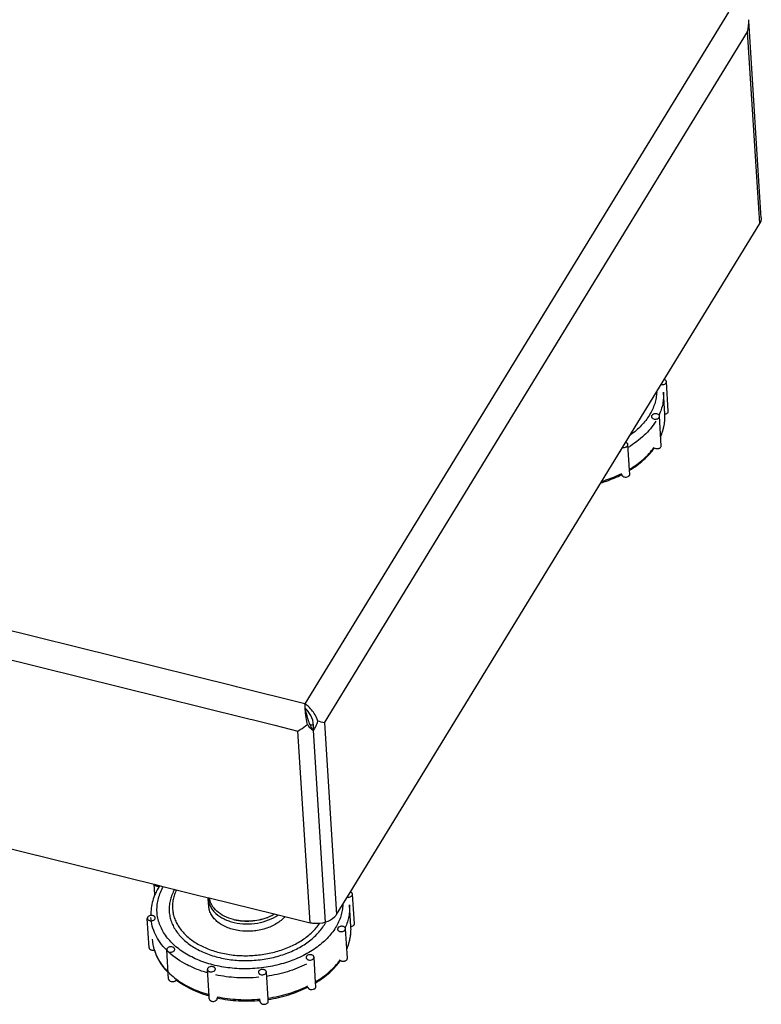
# Model space of a CAD drawing. Header units: millimetres. Extents: x 0 to 1680, y 0 to 1188.
# Tile 7 of 10: x 1106 to 1255, y 282 to 480. Entities that reach past the tile are written whole.
import ezdxf

# ---------------------------------------------------------------- set-up
doc = ezdxf.new("R2010")
doc.units = ezdxf.units.MM
doc.header["$LTSCALE"] = 4
doc.layers.add('00_COMPONENTS', color=7, linetype='Continuous')
doc.layers.add('AXES', color=7, linetype='Continuous')

msp = doc.modelspace()

# ---------------------------------------------------------------- linework, layer by layer
at = {"color": 9, "linetype": 'Continuous'}
for p, q in [((1248.89, 481.47), (1163.79, 342.57)), ((1246.38, 467.18), (1252.74, 477.56)), ((1255.05, 441.09), (1252.74, 477.56)), ((1174.99, 350.65), (1246.38, 467.18)), ((1255.11, 440.16), (1255.05, 441.09)), ((1255.18, 439.02), (1255.11, 440.16)), ((1149.55, 346.09), (961.29, 392.63)), ((959.98, 387.13), (1151.72, 339.73)), ((1167.69, 338.73), (1174.99, 350.65)), ((1150.01, 345.98), (1149.55, 346.09)), ((1163.79, 342.57), (1150.01, 345.98)), ((1151.72, 339.73), (1152.22, 339.61)), ((1152.22, 339.61), (1152.8, 339.46)), ((1152.8, 339.46), (1153.15, 339.38)), ((1153.15, 339.38), (1157.76, 338.24)), ((1157.76, 338.24), (1162.38, 337.09)), ((1167.69, 338.73), (1170.13, 300.2)), ((1164.82, 298.56), (1162.38, 337.09)), ((1137.93, 287.26), (1137.96, 287.24)), ((1137.95, 287.27), (1137.98, 287.25))]:
    msp.add_line(p, q, dxfattribs=at)
at = {"color": 7, "linetype": 'Continuous'}
for p, q in [((1253.05, 478.72), (1252.99, 479.65)), ((1255.43, 441.11), (1253.05, 478.72)), ((1255.49, 440.18), (1255.43, 441.11)), ((1228.17, 394.94), (1255.18, 439.02)), ((1236.1, 400.75), (1236.1, 400.76)), ((1236.1, 400.75), (1236.1, 400.76)), ((1172.85, 304.64), (1228.17, 394.94)), ((1227.45, 388.61), (1227.46, 388.62)), ((1227.47, 388.6), (1227.47, 388.6)), ((962.42, 348.59), (1133.49, 306.3)), ((1163.9, 341.63), (1163.85, 341.88)), ((1133.49, 306.3), (1134.51, 306.05)), ((1134.51, 306.05), (1134.98, 305.94)), ((1134.98, 305.94), (1141.67, 304.28)), ((1170.13, 300.2), (1172.85, 304.64)), ((1141.67, 304.28), (1144.43, 303.6)), ((1144.46, 301.87), (1144.37, 303.36)), ((1144.43, 303.6), (1144.55, 303.57)), ((1144.55, 303.57), (1157.89, 300.27)), ((1157.89, 300.27), (1164.82, 298.56)), ((1173.03, 297.79), (1173.03, 297.8)), ((1173.03, 297.79), (1173.03, 297.8)), ((1164.38, 285.66), (1164.39, 285.66)), ((1164.39, 285.65), (1164.4, 285.65)), ((1146.14, 283.47), (1146.18, 283.47)), ((1146.16, 283.5), (1146.19, 283.49))]:
    msp.add_line(p, q, dxfattribs=at)
at = {"color": 3, "linetype": 'Continuous'}
msp.add_line((1167.92, 298.67), (1165.48, 337.2), dxfattribs=at)
msp.add_line((1167.92, 298.67), (1165.48, 337.2), dxfattribs=at)
at = {"color": 7, "linetype": 'Continuous'}
msp.add_lwpolyline([(1163.99, 341.12), (1163.97, 341.19), (1163.9, 341.63)], dxfattribs=at)
at = {"color": 9, "linetype": 'Continuous'}
for centre, radius, start, end in [((1216.87, 414), 23.21, 296.2282, 296.3972), ((1142.37, 295.91), 9.29, 193.6396, 197.7154), ((1142.67, 296), 9.6, 197.7114, 203.1352), ((1145.57, 302.57), 13.49, 224.5791, 224.8885), ((1142.94, 296.11), 9.9, 203.1062, 204.0646)]:
    msp.add_arc(centre, radius, start, end, dxfattribs=at)
at = {"color": 7, "linetype": 'Continuous'}
for centre, radius, start, end in [((1160.63, 337.92), 5.63, 54.727, 55.7731), ((1160.35, 337.54), 6.1, 50.0674, 54.6674), ((1160.07, 337.21), 6.53, 46.3262, 50.0623), ((1159.97, 337.1), 6.68, 44.5767, 46.3308), ((1007.59, -297.58), 656.14, 75.87732, 75.99549), ((1151.95, 309.16), 10.27, 255.8422, 257.1004), ((1152.59, 309.2), 10.26, 290.1431, 291.4043), ((1159.48, 303.21), 9.63, 328.4998, 331.7519), ((1142.62, 295.88), 9.53, 183.6607, 197.1434)]:
    msp.add_arc(centre, radius, start, end, dxfattribs=at)
at = {"color": 3, "linetype": 'Continuous'}
for centre, radius, start, end in [((1160.36, 337.96), 5.1, 41.2362, 46.1364), ((1160.12, 337.75), 5.42, 37.2196, 41.2364), ((1148.07, 303.59), 3.71, 179.6559, 183.6176)]:
    msp.add_arc(centre, radius, start, end, dxfattribs=at)
at = {"color": 7, "linetype": 'Continuous'}
msp.add_open_spline([(1252.74, 477.56), (1252.93, 478.34), (1253.02, 479.17), (1252.97, 479.98)], degree=3, dxfattribs=at)
for points, knots in [([(1255.49, 440.18), (1255.5, 439.98), (1255.45, 439.57), (1255.29, 439.2), (1255.18, 439.02)], [0, 0, 0, 0, 0.486735, 1, 1, 1, 1]), ([(1235.28, 396.2), (1235.44, 396.57), (1235.71, 397.31), (1235.99, 398.45), (1236.13, 399.6), (1236.13, 400.36), (1236.1, 400.75)], [0, 0, 0, 0, 0.255354, 0.506175, 0.753883, 1, 1, 1, 1]), ([(1229.04, 389.47), (1230.03, 390.08), (1231.86, 391.41), (1233.4, 393.09), (1234.02, 393.98)], [0, 0, 0, 0, 0.518082, 1, 1, 1, 1]), ([(1223.29, 386.96), (1223.66, 387.07), (1225.08, 387.52), (1226.47, 388.1), (1227.47, 388.6)], [0, 0, 0, 0, 0.254951, 1, 1, 1, 1]), ([(1163.83, 341.7), (1163.83, 341.78), (1163.81, 342.07), (1163.8, 342.36), (1163.79, 342.57)], [0, 0, 0, 0, 0.269207, 1, 1, 1, 1]), ([(1163.91, 340.67), (1163.9, 340.76), (1163.87, 341.1), (1163.85, 341.44), (1163.83, 341.7)], [0, 0, 0, 0, 0.261087, 1, 1, 1, 1]), ([(1164.28, 338.42), (1164.24, 338.6), (1164.07, 339.35), (1163.96, 340.1), (1163.91, 340.67)], [0, 0, 0, 0, 0.253741, 1, 1, 1, 1]), ([(1166.38, 339.06), (1166.3, 339.32), (1165.92, 340.32), (1165.29, 341.22), (1164.73, 341.79)], [0, 0, 0, 0, 0.254256, 1, 1, 1, 1]), ([(1162.38, 337.09), (1162.53, 337.18), (1163.19, 337.59), (1163.82, 338.04), (1164.28, 338.42)], [0, 0, 0, 0, 0.226607, 1, 1, 1, 1]), ([(1164.28, 338.42), (1164.44, 338.17), (1164.78, 337.71), (1165.23, 337.34), (1165.48, 337.2)], [0, 0, 0, 0, 0.504758, 1, 1, 1, 1]), ([(1165.48, 337.2), (1165.7, 337.48), (1166.05, 338.08), (1166.28, 338.74), (1166.38, 339.06)], [0, 0, 0, 0, 0.507447, 1, 1, 1, 1]), ([(1134.46, 305.85), (1134.19, 305.4), (1133.7, 304.48), (1133.17, 303.02), (1132.86, 301.53), (1132.8, 300.53), (1132.81, 300.03)], [0, 0, 0, 0, 0.257903, 0.509302, 0.756002, 1, 1, 1, 1]), ([(1137.59, 305.29), (1137.41, 304.96), (1137.08, 304.28), (1136.72, 303.23), (1136.52, 302.17), (1136.47, 301.1), (1136.58, 300.04), (1136.84, 299), (1137.26, 297.98), (1138.02, 296.66), (1139.35, 295.12), (1141.41, 293.58), (1143.88, 292.35), (1146.68, 291.48), (1149.69, 291), (1152.82, 290.92), (1155.95, 291.24), (1158.95, 291.96), (1161.73, 293.04), (1164.18, 294.46), (1166.21, 296.15), (1167.27, 297.49), (1167.69, 298.18)], [0, 0, 0, 0, 0.026678, 0.052531, 0.077772, 0.102665, 0.12749, 0.152533, 0.178065, 0.204325, 0.259651, 0.319544, 0.384122, 0.452846, 0.5247, 0.598348, 0.672288, 0.744994, 0.815049, 0.881298, 0.942997, 1, 1, 1, 1]), ([(1137.97, 305.19), (1137.82, 304.88), (1137.55, 304.25), (1137.28, 303.27), (1137.15, 302.27), (1137.16, 301.28), (1137.31, 300.3), (1137.6, 299.34), (1138.03, 298.41), (1138.78, 297.19), (1140.06, 295.78), (1142.01, 294.37), (1144.32, 293.25), (1146.92, 292.45), (1149.73, 291.99), (1152.63, 291.91), (1155.54, 292.18), (1158.35, 292.81), (1160.96, 293.78), (1163.29, 295.05), (1165.25, 296.59), (1166.31, 297.8), (1166.74, 298.43)], [0, 0, 0, 0, 0.026173, 0.051629, 0.0766, 0.101338, 0.126111, 0.151185, 0.176806, 0.203187, 0.25877, 0.318814, 0.383375, 0.451919, 0.523483, 0.596812, 0.6705, 0.743108, 0.813293, 0.879928, 0.942246, 1, 1, 1, 1]), ([(1149.44, 299.21), (1148.8, 299.37), (1147.6, 299.8), (1146.08, 300.79), (1145.17, 301.87), (1144.75, 302.82), (1144.64, 303.3), (1144.61, 303.55)], [0, 0, 0, 0, 0.288099, 0.549587, 0.783773, 0.893349, 1, 1, 1, 1]), ([(1159.77, 299.8), (1159.29, 299.25), (1158.39, 298.52), (1157.01, 297.81), (1155.84, 297.37), (1154.59, 297.05), (1152.86, 296.82), (1151.11, 296.85), (1149.44, 297.18), (1148.27, 297.55), (1147.22, 298.04), (1146.3, 298.65), (1145.55, 299.35), (1144.97, 300.13), (1144.59, 300.98), (1144.48, 301.58), (1144.46, 301.87)], [0, 0, 0, 0, 0.119442, 0.184666, 0.252768, 0.322969, 0.394349, 0.536457, 0.605437, 0.671806, 0.734905, 0.794326, 0.849995, 0.902242, 0.951846, 1, 1, 1, 1]), ([(1156.12, 299.56), (1155.1, 299.19), (1152.93, 298.75), (1150.72, 298.91), (1149.65, 299.15)], [0, 0, 0, 0, 0.500002, 1, 1, 1, 1]), ([(1156.12, 299.56), (1155.1, 299.16), (1152.93, 298.71), (1150.71, 298.88), (1149.66, 299.15)], [0, 0, 0, 0, 0.5, 1, 1, 1, 1]), ([(1157.71, 300.31), (1157.6, 300.25), (1157.16, 300), (1156.69, 299.78), (1156.33, 299.64)], [0, 0, 0, 0, 0.244351, 1, 1, 1, 1]), ([(1170.13, 300.2), (1170.02, 300.02), (1169.45, 299.31), (1168.59, 298.87), (1167.92, 298.67)], [0, 0, 0, 0, 0.224668, 1, 1, 1, 1]), ([(1167.92, 298.67), (1167.17, 298.43), (1166.1, 298.32), (1165.07, 298.5), (1164.82, 298.56)], [0, 0, 0, 0, 0.753365, 1, 1, 1, 1]), ([(1172.21, 293.25), (1172.36, 293.61), (1172.64, 294.35), (1172.91, 295.49), (1173.05, 296.64), (1173.05, 297.41), (1173.03, 297.79)], [0, 0, 0, 0, 0.255354, 0.506175, 0.753883, 1, 1, 1, 1]), ([(1133.51, 293.08), (1133.64, 292.66), (1133.95, 291.84), (1134.8, 290.25), (1135.66, 289.17), (1136.31, 288.51)], [0, 0, 0, 0, 0.241393, 0.487721, 1, 1, 1, 1]), ([(1165.96, 286.52), (1166.96, 287.12), (1168.79, 288.46), (1170.32, 290.14), (1170.95, 291.02)], [0, 0, 0, 0, 0.518082, 1, 1, 1, 1]), ([(1137.92, 287.1), (1138.38, 286.74), (1140.42, 285.36), (1142.72, 284.4), (1144.52, 283.88)], [0, 0, 0, 0, 0.237633, 1, 1, 1, 1]), ([(1156.39, 283.17), (1157.8, 283.38), (1160.55, 283.99), (1163.16, 285.03), (1164.39, 285.65)], [0, 0, 0, 0, 0.509686, 1, 1, 1, 1]), ([(1146.18, 283.47), (1147.58, 283.16), (1150.45, 282.79), (1153.34, 282.84), (1154.79, 282.98)], [0, 0, 0, 0, 0.494882, 1, 1, 1, 1])]:
    msp.add_open_spline(points, degree=3, knots=knots, dxfattribs=at)
at = {"color": 9, "linetype": 'Continuous'}
for points, knots in [([(1234.48, 405.18), (1234.46, 404.78), (1234.38, 403.99), (1234.09, 402.82), (1233.64, 401.67), (1233.25, 400.93), (1233.02, 400.57)], [0, 0, 0, 0, 0.24155, 0.487338, 0.739603, 1, 1, 1, 1]), ([(1235.82, 405.13), (1235.85, 404.75), (1235.85, 403.98), (1235.7, 402.82), (1235.4, 401.67), (1235.11, 400.93), (1234.95, 400.56)], [0, 0, 0, 0, 0.244716, 0.491606, 0.742731, 1, 1, 1, 1]), ([(1233.02, 400.57), (1232.56, 399.81), (1231.4, 398.34), (1229.98, 397.12), (1229.2, 396.56)], [0, 0, 0, 0, 0.48098, 1, 1, 1, 1]), ([(1235.3, 396.36), (1235.45, 396.71), (1235.72, 397.43), (1235.99, 398.54), (1236.13, 399.65), (1236.13, 400.39), (1236.1, 400.76)], [0, 0, 0, 0, 0.256771, 0.507812, 0.754916, 1, 1, 1, 1]), ([(1234.28, 399.31), (1233.65, 398.27), (1232.42, 396.82), (1230.45, 395.17), (1229.34, 394.42), (1228.75, 394.07)], [0, 0, 0, 0, 0.475957, 0.732137, 1, 1, 1, 1]), ([(1229.02, 389.69), (1230, 390.28), (1231.8, 391.57), (1233.32, 393.19), (1233.95, 394.04)], [0, 0, 0, 0, 0.519784, 1, 1, 1, 1]), ([(1223.5, 387.28), (1223.85, 387.39), (1225.2, 387.82), (1226.51, 388.37), (1227.46, 388.84)], [0, 0, 0, 0, 0.254988, 1, 1, 1, 1]), ([(1169.95, 297.62), (1169.46, 296.82), (1168.56, 295.69), (1167.14, 294.37), (1165.47, 293.09), (1163.08, 291.7), (1159.88, 290.46), (1156.41, 289.63), (1152.81, 289.26), (1149.21, 289.36), (1145.73, 289.92), (1142.52, 290.93), (1139.67, 292.35), (1137.3, 294.13), (1135.78, 295.9), (1134.91, 297.43), (1134.44, 298.6), (1134.14, 299.8), (1134.02, 301.02), (1134.08, 302.25), (1134.32, 303.48), (1134.74, 304.69), (1135.12, 305.47), (1135.34, 305.85)], [0, 0, 0, 0, 0.05701, 0.087307, 0.118791, 0.185058, 0.255134, 0.327856, 0.401806, 0.475452, 0.547289, 0.615983, 0.680516, 0.740355, 0.795629, 0.821867, 0.847383, 0.872417, 0.897242, 0.922145, 0.947406, 0.973286, 1, 1, 1, 1]), ([(1171.4, 302.22), (1171.39, 301.83), (1171.3, 301.04), (1171.02, 299.87), (1170.57, 298.72), (1170.17, 297.98), (1169.95, 297.62)], [0, 0, 0, 0, 0.24155, 0.487338, 0.739603, 1, 1, 1, 1]), ([(1172.75, 302.18), (1172.77, 301.79), (1172.77, 301.02), (1172.62, 299.87), (1172.33, 298.72), (1172.04, 297.98), (1171.87, 297.61)], [0, 0, 0, 0, 0.244716, 0.491606, 0.742731, 1, 1, 1, 1]), ([(1135.96, 293.1), (1135.5, 293.57), (1134.67, 294.55), (1133.7, 296.17), (1133.06, 297.88), (1132.87, 299.06), (1132.83, 299.65)], [0, 0, 0, 0, 0.265251, 0.517978, 0.761455, 1, 1, 1, 1]), ([(1172.22, 293.4), (1172.38, 293.76), (1172.64, 294.48), (1172.92, 295.58), (1173.05, 296.69), (1173.05, 297.44), (1173.03, 297.8)], [0, 0, 0, 0, 0.256771, 0.507812, 0.754916, 1, 1, 1, 1]), ([(1144.22, 288.5), (1143.41, 288.73), (1141.83, 289.27), (1138.97, 290.62), (1137.07, 291.99), (1136.01, 293.05)], [0, 0, 0, 0, 0.268879, 0.526043, 1, 1, 1, 1]), ([(1133.91, 292.08), (1134.18, 291.46), (1134.88, 290.25), (1135.78, 289.18), (1136.29, 288.68)], [0, 0, 0, 0, 0.486968, 1, 1, 1, 1]), ([(1165.95, 286.74), (1166.93, 287.33), (1168.73, 288.62), (1170.25, 290.23), (1170.88, 291.09)], [0, 0, 0, 0, 0.519784, 1, 1, 1, 1]), ([(1164.11, 290.26), (1162.88, 289.65), (1160.26, 288.62), (1157.51, 288.01), (1156.1, 287.8)], [0, 0, 0, 0, 0.489899, 1, 1, 1, 1]), ([(1136.29, 288.68), (1136.41, 288.55), (1136.93, 288.05), (1137.49, 287.59), (1137.93, 287.26)], [0, 0, 0, 0, 0.244808, 1, 1, 1, 1]), ([(1137.96, 287.24), (1138.9, 286.54), (1141.01, 285.31), (1143.29, 284.47), (1144.5, 284.13)], [0, 0, 0, 0, 0.481973, 1, 1, 1, 1]), ([(1154.5, 287.61), (1153.04, 287.48), (1150.14, 287.42), (1147.25, 287.8), (1145.85, 288.1)], [0, 0, 0, 0, 0.505338, 1, 1, 1, 1]), ([(1156.37, 283.43), (1157.79, 283.64), (1160.53, 284.25), (1163.16, 285.27), (1164.39, 285.88)], [0, 0, 0, 0, 0.510101, 1, 1, 1, 1]), ([(1146.13, 283.72), (1147.53, 283.42), (1150.41, 283.05), (1153.32, 283.1), (1154.78, 283.24)], [0, 0, 0, 0, 0.494662, 1, 1, 1, 1])]:
    msp.add_open_spline(points, degree=3, knots=knots, dxfattribs=at)
at = {"color": 3, "linetype": 'Continuous'}
for points, knots in [([(1165.48, 337.2), (1165.27, 337.49), (1164.92, 338.12), (1164.4, 339.43), (1164.15, 340.45), (1163.99, 341.12)], [0, 0, 0, 0, 0.250744, 0.512536, 1, 1, 1, 1]), ([(1165.48, 337.2), (1165.6, 337.88), (1165.48, 339.28), (1164.84, 340.5), (1164.44, 341.03)], [0, 0, 0, 0, 0.507065, 1, 1, 1, 1]), ([(1144.37, 303.36), (1144.39, 303.09), (1144.48, 302.55), (1144.79, 301.79), (1145.26, 301.06), (1146.12, 300.16), (1147.24, 299.43), (1148.52, 298.91), (1149.97, 298.5), (1151.9, 298.27), (1154.25, 298.44), (1156.46, 299.04), (1157.8, 299.73), (1158.39, 300.14)], [0, 0, 0, 0, 0.047856, 0.096891, 0.148112, 0.202238, 0.320159, 0.384132, 0.450877, 0.590078, 0.732151, 0.870688, 1, 1, 1, 1])]:
    msp.add_open_spline(points, degree=3, knots=knots, dxfattribs=at)
at = {"layer": '00_COMPONENTS', "color": 7, "linetype": 'Continuous'}
msp.add_arc((1155.41, 360.6), 24.3, 293.0288, 294.5341, dxfattribs=at)
at = {"layer": 'AXES', "color": 6, "linetype": 'Continuous'}
for p, q in [((1236.42, 407.25), (1236.42, 407.3)), ((1236.8, 401.32), (1236.42, 407.25)), ((1235.4, 394.4), (1235.02, 400.33)), ((1236.8, 401.32), (1236.79, 401.37)), ((1229.01, 389.49), (1228.68, 394.62)), ((1229.06, 388.69), (1229.01, 389.49)), ((1133.65, 304.26), (1133.52, 306.3)), ((1173.35, 304.3), (1173.34, 304.34)), ((1173.72, 298.37), (1173.35, 304.3)), ((1132.49, 293.52), (1132.11, 299.45)), ((1132.11, 299.45), (1132.12, 299.41)), ((1133.71, 299.55), (1133.7, 299.6)), ((1172.32, 291.44), (1171.95, 297.37)), ((1173.72, 298.37), (1173.72, 298.42)), ((1132.49, 293.52), (1132.49, 293.48)), ((1136.39, 287.23), (1136.02, 293.16)), ((1165.93, 286.54), (1165.61, 291.67)), ((1144.53, 283.89), (1144.19, 289.19)), ((1156.38, 283.2), (1156.03, 288.71)), ((1165.98, 285.74), (1165.93, 286.54)), ((1144.57, 283.26), (1144.53, 283.89)), ((1146.16, 283.37), (1146.16, 283.5)), ((1154.81, 282.68), (1154.79, 282.98)), ((1156.41, 282.78), (1156.38, 283.2))]:
    msp.add_line(p, q, dxfattribs=at)
at = {"layer": 'AXES', "color": 7, "linetype": 'Continuous'}
for p, q in [((1236.1, 400.76), (1235.82, 405.13)), ((1173.03, 297.8), (1172.75, 302.18))]:
    msp.add_line(p, q, dxfattribs=at)
at = {"layer": 'AXES', "color": 6, "linetype": 'Continuous'}
for centre, radius, start, end in [((1134.27, 307.05), 1.16, 279.0284, 280.8891), ((1134.28, 307.04), 1.15, 280.8919, 281.8415)]:
    msp.add_arc(centre, radius, start, end, dxfattribs=at)
for points, knots in [([(1236.42, 407.3), (1236.41, 407.34), (1236.37, 407.43), (1236.28, 407.54), (1236.15, 407.63), (1236.04, 407.68), (1235.99, 407.69)], [0, 0, 0, 0, 0.218055, 0.454258, 0.714835, 1, 1, 1, 1]), ([(1235.37, 406.69), (1235.49, 406.66), (1235.75, 406.66), (1236.05, 406.75), (1236.24, 406.88), (1236.35, 406.99), (1236.41, 407.12), (1236.43, 407.21), (1236.42, 407.25)], [0, 0, 0, 0, 0.284372, 0.559993, 0.68526, 0.799165, 0.902718, 1, 1, 1, 1]), ([(1233.49, 400.46), (1233.46, 400.42), (1233.43, 400.35), (1233.42, 400.27), (1233.42, 400.23)], [0, 0, 0, 0, 0.512984, 1, 1, 1, 1]), ([(1233.42, 400.23), (1233.43, 400.2), (1233.44, 400.14), (1233.49, 400.02), (1233.62, 399.89), (1233.83, 399.78), (1234.08, 399.73), (1234.35, 399.74), (1234.67, 399.82), (1234.88, 399.97), (1234.96, 400.09)], [0, 0, 0, 0, 0.048721, 0.099078, 0.208876, 0.334462, 0.472997, 0.617272, 0.758443, 1, 1, 1, 1]), ([(1235.02, 400.33), (1235.02, 400.36), (1235.01, 400.42), (1234.95, 400.54), (1234.82, 400.67), (1234.61, 400.77), (1234.36, 400.82), (1234.09, 400.81), (1233.78, 400.73), (1233.56, 400.59), (1233.49, 400.46)], [0, 0, 0, 0, 0.048721, 0.099078, 0.208876, 0.334462, 0.472997, 0.617272, 0.758443, 1, 1, 1, 1]), ([(1234.96, 400.09), (1234.98, 400.13), (1235.01, 400.21), (1235.02, 400.29), (1235.02, 400.33)], [0, 0, 0, 0, 0.512984, 1, 1, 1, 1]), ([(1236.1, 400.75), (1236.2, 400.76), (1236.38, 400.8), (1236.61, 400.93), (1236.74, 401.09), (1236.79, 401.22), (1236.8, 401.29), (1236.8, 401.32)], [0, 0, 0, 0, 0.293237, 0.56125, 0.793533, 0.898783, 1, 1, 1, 1]), ([(1227.63, 394.05), (1227.76, 394.03), (1228.01, 394.03), (1228.26, 394.1), (1228.37, 394.16)], [0, 0, 0, 0, 0.507946, 1, 1, 1, 1]), ([(1228.68, 394.62), (1228.68, 394.67), (1228.65, 394.77), (1228.56, 394.89), (1228.42, 395), (1228.31, 395.04), (1228.25, 395.06)], [0, 0, 0, 0, 0.217665, 0.451933, 0.712392, 1, 1, 1, 1]), ([(1228.37, 394.16), (1228.42, 394.19), (1228.51, 394.25), (1228.61, 394.36), (1228.67, 394.49), (1228.69, 394.58), (1228.68, 394.62)], [0, 0, 0, 0, 0.284464, 0.543487, 0.778854, 1, 1, 1, 1]), ([(1233.98, 393.99), (1234.07, 393.91), (1234.25, 393.84), (1234.51, 393.81), (1234.71, 393.82), (1234.91, 393.86), (1235.13, 393.95), (1235.28, 394.07), (1235.33, 394.17)], [0, 0, 0, 0, 0.241291, 0.375423, 0.512545, 0.647723, 0.7763, 1, 1, 1, 1]), ([(1235.33, 394.17), (1235.36, 394.2), (1235.39, 394.28), (1235.4, 394.36), (1235.4, 394.4)], [0, 0, 0, 0, 0.512984, 1, 1, 1, 1]), ([(1227.46, 388.59), (1227.46, 388.54), (1227.49, 388.44), (1227.59, 388.31), (1227.74, 388.21), (1227.99, 388.11), (1228.34, 388.09), (1228.62, 388.17), (1228.74, 388.23)], [0, 0, 0, 0, 0.09665, 0.201077, 0.317612, 0.446424, 0.72577, 1, 1, 1, 1]), ([(1228.74, 388.23), (1228.79, 388.26), (1228.88, 388.32), (1228.99, 388.43), (1229.05, 388.56), (1229.06, 388.65), (1229.06, 388.69)], [0, 0, 0, 0, 0.284464, 0.543487, 0.778854, 1, 1, 1, 1]), ([(1133.53, 306.29), (1133.54, 306.26), (1133.57, 306.19), (1133.65, 306.1), (1133.75, 306.02), (1133.91, 305.94), (1134.15, 305.88), (1134.36, 305.89), (1134.46, 305.91)], [0, 0, 0, 0, 0.099573, 0.206028, 0.321215, 0.445433, 0.715507, 1, 1, 1, 1]), ([(1134.51, 305.92), (1134.53, 305.92), (1134.61, 305.94), (1134.69, 305.97), (1134.74, 305.99)], [0, 0, 0, 0, 0.255741, 1, 1, 1, 1]), ([(1173.34, 304.34), (1173.33, 304.39), (1173.3, 304.48), (1173.2, 304.59), (1173.07, 304.68), (1172.97, 304.72), (1172.91, 304.74)], [0, 0, 0, 0, 0.218055, 0.454258, 0.714835, 1, 1, 1, 1]), ([(1172.3, 303.73), (1172.42, 303.71), (1172.68, 303.7), (1172.98, 303.8), (1173.17, 303.92), (1173.27, 304.04), (1173.34, 304.16), (1173.35, 304.26), (1173.35, 304.3)], [0, 0, 0, 0, 0.284372, 0.559993, 0.68526, 0.799165, 0.902718, 1, 1, 1, 1]), ([(1133.7, 299.6), (1133.7, 299.63), (1133.67, 299.7), (1133.61, 299.79), (1133.52, 299.87), (1133.37, 299.97), (1133.14, 300.04), (1132.84, 300.05), (1132.55, 299.98), (1132.34, 299.87), (1132.22, 299.76), (1132.15, 299.66), (1132.11, 299.56), (1132.11, 299.49), (1132.11, 299.45)], [0, 0, 0, 0, 0.050353, 0.103672, 0.161075, 0.223099, 0.359252, 0.505316, 0.650112, 0.782907, 0.842915, 0.898401, 0.950243, 1, 1, 1, 1]), ([(1132.12, 299.41), (1132.12, 299.37), (1132.15, 299.31), (1132.21, 299.21), (1132.3, 299.13), (1132.45, 299.04), (1132.68, 298.97), (1132.98, 298.96), (1133.26, 299.02), (1133.47, 299.13), (1133.6, 299.25), (1133.67, 299.35), (1133.7, 299.45), (1133.71, 299.52), (1133.71, 299.55)], [0, 0, 0, 0, 0.050353, 0.103672, 0.161075, 0.223099, 0.359252, 0.505316, 0.650112, 0.782907, 0.842915, 0.898401, 0.950243, 1, 1, 1, 1]), ([(1170.41, 297.51), (1170.39, 297.47), (1170.35, 297.39), (1170.35, 297.31), (1170.35, 297.27)], [0, 0, 0, 0, 0.512984, 1, 1, 1, 1]), ([(1170.35, 297.27), (1170.35, 297.24), (1170.36, 297.18), (1170.42, 297.06), (1170.55, 296.93), (1170.76, 296.83), (1171.01, 296.78), (1171.27, 296.79), (1171.59, 296.87), (1171.81, 297.01), (1171.88, 297.14)], [0, 0, 0, 0, 0.048721, 0.099078, 0.208876, 0.334462, 0.472997, 0.617272, 0.758443, 1, 1, 1, 1]), ([(1171.95, 297.37), (1171.94, 297.4), (1171.93, 297.46), (1171.88, 297.58), (1171.75, 297.71), (1171.54, 297.82), (1171.29, 297.87), (1171.02, 297.86), (1170.7, 297.78), (1170.49, 297.63), (1170.41, 297.51)], [0, 0, 0, 0, 0.048721, 0.099078, 0.208876, 0.334462, 0.472997, 0.617272, 0.758443, 1, 1, 1, 1]), ([(1171.88, 297.14), (1171.91, 297.18), (1171.94, 297.25), (1171.95, 297.33), (1171.95, 297.37)], [0, 0, 0, 0, 0.512984, 1, 1, 1, 1]), ([(1173.02, 297.79), (1173.12, 297.8), (1173.3, 297.85), (1173.53, 297.98), (1173.67, 298.13), (1173.72, 298.27), (1173.72, 298.34), (1173.72, 298.37)], [0, 0, 0, 0, 0.293237, 0.56125, 0.793533, 0.898783, 1, 1, 1, 1]), ([(1132.49, 293.48), (1132.5, 293.44), (1132.53, 293.36), (1132.61, 293.25), (1132.72, 293.17), (1132.92, 293.07), (1133.2, 293.02), (1133.43, 293.05), (1133.54, 293.08)], [0, 0, 0, 0, 0.097887, 0.202911, 0.317664, 0.442768, 0.716128, 1, 1, 1, 1]), ([(1137.45, 293.56), (1137.34, 293.66), (1137.11, 293.74), (1136.79, 293.76), (1136.55, 293.72), (1136.33, 293.63), (1136.15, 293.5), (1136.04, 293.34), (1136.02, 293.22), (1136.02, 293.16)], [0, 0, 0, 0, 0.25302, 0.39513, 0.537569, 0.672763, 0.794998, 0.902592, 1, 1, 1, 1]), ([(1136.02, 293.16), (1136.02, 293.11), (1136.06, 292.99), (1136.14, 292.9), (1136.18, 292.87)], [0, 0, 0, 0, 0.476851, 1, 1, 1, 1]), ([(1136.18, 292.87), (1136.29, 292.77), (1136.53, 292.68), (1136.84, 292.67), (1137.09, 292.71), (1137.31, 292.79), (1137.48, 292.92), (1137.6, 293.08), (1137.62, 293.21), (1137.62, 293.26)], [0, 0, 0, 0, 0.25302, 0.39513, 0.537569, 0.672763, 0.794998, 0.902592, 1, 1, 1, 1]), ([(1137.62, 293.26), (1137.61, 293.32), (1137.58, 293.43), (1137.5, 293.52), (1137.45, 293.56)], [0, 0, 0, 0, 0.476851, 1, 1, 1, 1]), ([(1164.33, 292.03), (1164.28, 292), (1164.19, 291.94), (1164.08, 291.83), (1164.02, 291.7), (1164.01, 291.61), (1164.01, 291.57)], [0, 0, 0, 0, 0.284464, 0.543487, 0.778854, 1, 1, 1, 1]), ([(1164.01, 291.57), (1164.01, 291.52), (1164.04, 291.42), (1164.14, 291.29), (1164.29, 291.18), (1164.54, 291.09), (1164.89, 291.06), (1165.17, 291.14), (1165.29, 291.21)], [0, 0, 0, 0, 0.09665, 0.201077, 0.317612, 0.446424, 0.72577, 1, 1, 1, 1]), ([(1165.61, 291.67), (1165.61, 291.72), (1165.58, 291.82), (1165.48, 291.95), (1165.33, 292.05), (1165.08, 292.15), (1164.73, 292.17), (1164.45, 292.09), (1164.33, 292.03)], [0, 0, 0, 0, 0.09665, 0.201077, 0.317612, 0.446424, 0.72577, 1, 1, 1, 1]), ([(1165.29, 291.21), (1165.34, 291.23), (1165.43, 291.29), (1165.54, 291.41), (1165.6, 291.53), (1165.61, 291.62), (1165.61, 291.67)], [0, 0, 0, 0, 0.284464, 0.543487, 0.778854, 1, 1, 1, 1]), ([(1170.9, 291.03), (1171, 290.96), (1171.18, 290.88), (1171.43, 290.85), (1171.64, 290.86), (1171.83, 290.9), (1172.06, 291), (1172.2, 291.12), (1172.26, 291.21)], [0, 0, 0, 0, 0.241291, 0.375423, 0.512545, 0.647723, 0.7763, 1, 1, 1, 1]), ([(1172.26, 291.21), (1172.28, 291.25), (1172.31, 291.32), (1172.32, 291.41), (1172.32, 291.44)], [0, 0, 0, 0, 0.512984, 1, 1, 1, 1]), ([(1145.3, 289.75), (1145.17, 289.78), (1144.91, 289.8), (1144.59, 289.71), (1144.38, 289.58), (1144.27, 289.47), (1144.2, 289.33), (1144.19, 289.24), (1144.19, 289.19)], [0, 0, 0, 0, 0.281679, 0.558505, 0.684783, 0.799382, 0.903075, 1, 1, 1, 1]), ([(1144.19, 289.19), (1144.19, 289.14), (1144.23, 289.04), (1144.33, 288.9), (1144.49, 288.8), (1144.61, 288.75), (1144.68, 288.74)], [0, 0, 0, 0, 0.215045, 0.44854, 0.710395, 1, 1, 1, 1]), ([(1144.68, 288.74), (1144.81, 288.71), (1145.07, 288.69), (1145.39, 288.78), (1145.59, 288.91), (1145.71, 289.02), (1145.78, 289.15), (1145.79, 289.25), (1145.79, 289.29)], [0, 0, 0, 0, 0.281679, 0.558505, 0.684783, 0.799382, 0.903075, 1, 1, 1, 1]), ([(1145.79, 289.29), (1145.78, 289.34), (1145.75, 289.45), (1145.65, 289.58), (1145.49, 289.69), (1145.37, 289.73), (1145.3, 289.75)], [0, 0, 0, 0, 0.215045, 0.44854, 0.710395, 1, 1, 1, 1]), ([(1155.14, 289.19), (1155.04, 289.18), (1154.86, 289.13), (1154.63, 289), (1154.49, 288.85), (1154.44, 288.71), (1154.44, 288.64), (1154.44, 288.61)], [0, 0, 0, 0, 0.293311, 0.561306, 0.793643, 0.898846, 1, 1, 1, 1]), ([(1156.03, 288.71), (1156.03, 288.75), (1156.01, 288.82), (1155.96, 288.93), (1155.87, 289.02), (1155.71, 289.12), (1155.46, 289.2), (1155.24, 289.2), (1155.14, 289.19)], [0, 0, 0, 0, 0.099177, 0.203198, 0.315563, 0.437811, 0.70851, 1, 1, 1, 1]), ([(1136.39, 287.23), (1136.4, 287.18), (1136.43, 287.06), (1136.51, 286.98), (1136.56, 286.94)], [0, 0, 0, 0, 0.476851, 1, 1, 1, 1]), ([(1136.56, 286.94), (1136.65, 286.86), (1136.83, 286.78), (1137.08, 286.74), (1137.29, 286.75), (1137.49, 286.79), (1137.72, 286.88), (1137.87, 287), (1137.93, 287.1)], [0, 0, 0, 0, 0.239047, 0.372825, 0.510128, 0.645844, 0.77516, 1, 1, 1, 1]), ([(1154.44, 288.61), (1154.44, 288.57), (1154.46, 288.5), (1154.52, 288.39), (1154.61, 288.3), (1154.77, 288.2), (1155.01, 288.12), (1155.23, 288.12), (1155.34, 288.13)], [0, 0, 0, 0, 0.099177, 0.203198, 0.315563, 0.437811, 0.70851, 1, 1, 1, 1]), ([(1155.34, 288.13), (1155.43, 288.14), (1155.61, 288.19), (1155.85, 288.32), (1155.98, 288.47), (1156.03, 288.61), (1156.04, 288.68), (1156.03, 288.71)], [0, 0, 0, 0, 0.293311, 0.561306, 0.793643, 0.898846, 1, 1, 1, 1]), ([(1164.39, 285.64), (1164.39, 285.59), (1164.42, 285.49), (1164.52, 285.36), (1164.67, 285.25), (1164.92, 285.16), (1165.27, 285.13), (1165.55, 285.21), (1165.67, 285.28)], [0, 0, 0, 0, 0.09665, 0.201077, 0.317612, 0.446424, 0.72577, 1, 1, 1, 1]), ([(1165.67, 285.28), (1165.72, 285.3), (1165.81, 285.36), (1165.91, 285.48), (1165.98, 285.6), (1165.99, 285.7), (1165.98, 285.74)], [0, 0, 0, 0, 0.284464, 0.543487, 0.778854, 1, 1, 1, 1]), ([(1144.57, 283.26), (1144.57, 283.21), (1144.6, 283.11), (1144.71, 282.97), (1144.86, 282.87), (1144.99, 282.83), (1145.06, 282.81)], [0, 0, 0, 0, 0.215045, 0.44854, 0.710395, 1, 1, 1, 1]), ([(1145.06, 282.81), (1145.18, 282.78), (1145.45, 282.76), (1145.76, 282.85), (1145.97, 282.98), (1146.08, 283.09), (1146.15, 283.22), (1146.17, 283.32), (1146.16, 283.37)], [0, 0, 0, 0, 0.281679, 0.558505, 0.684783, 0.799382, 0.903075, 1, 1, 1, 1]), ([(1154.81, 282.68), (1154.81, 282.64), (1154.83, 282.57), (1154.89, 282.46), (1154.98, 282.37), (1155.14, 282.27), (1155.39, 282.19), (1155.6, 282.19), (1155.71, 282.2)], [0, 0, 0, 0, 0.099177, 0.203198, 0.315563, 0.437811, 0.70851, 1, 1, 1, 1]), ([(1155.71, 282.2), (1155.81, 282.21), (1155.99, 282.26), (1156.22, 282.39), (1156.36, 282.54), (1156.41, 282.68), (1156.41, 282.75), (1156.41, 282.78)], [0, 0, 0, 0, 0.293311, 0.561306, 0.793643, 0.898846, 1, 1, 1, 1])]:
    msp.add_open_spline(points, degree=3, knots=knots, dxfattribs=at)

doc.saveas('drawing.dxf')
